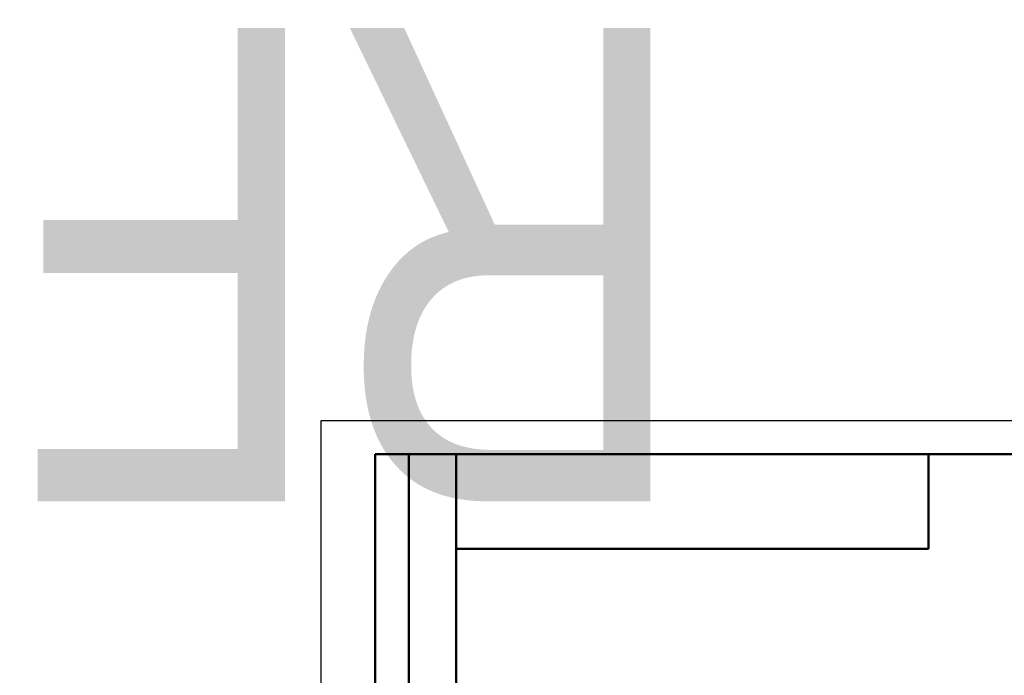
# Model space of a CAD drawing. Header units: millimetres. Extents: x -1022 to 2709, y -139 to 713.
# Tile 9 of 12: x -89 to 202, y 518 to 713. Entities that reach past the tile are written whole.
import ezdxf
from ezdxf.enums import TextEntityAlignment as Align

# ---------------------------------------------------------------- set-up
doc = ezdxf.new("R2018")
doc.units = ezdxf.units.MM
doc.header["$LTSCALE"] = 2
for name, color, linetype, lineweight in [('Кромка (ГОСТ)', 7, 'Continuous', 50), ('Обозначение (ГОСТ)', 7, 'Continuous', 25), ('Эскизная геометрия (ГОСТ)', 7, 'Continuous', 50)]:
    doc.layers.add(name, color=color, linetype=linetype, lineweight=lineweight)
doc.styles.get("Standard").update_dxf_attribs({"font": 'GOST Common Italic.ttf'})

# ---------------------------------------------------------------- blocks, each defined once
blk = doc.blocks.new('ГОСТ - Доп. графы 2')
at = {"layer": 'Эскизная геометрия (ГОСТ)'}
for p, q in [((-12, 0), (-12, 120)), ((-12, 120), (0, 120)), ((-7, 0), (-7, 120)), ((-12, 60), (0, 60)), ((0, 0), (-12, 0))]:
    blk.add_line(p, q, dxfattribs=at)
at = {"layer": 'Обозначение (ГОСТ)', "lineweight": 30, "width": 0.8, "flags": 17}
for tag, p in [('Первичная_применяемость', (-3.65, 90.03)), ('Справочный_номер', (-3.55, 30.02))]:
    blk.add_attdef(tag, text='', height=3.17, rotation=90, dxfattribs=at).set_placement(p, align=Align.MIDDLE_CENTER)
blk = doc.blocks.new('ГОСТ - Доп. графы 3')
at = {"layer": 'Эскизная геометрия (ГОСТ)'}
for p, q in [((0, 0), (70, 0)), ((70, 0), (70, -14)), ((70, -14), (0, -14))]:
    blk.add_line(p, q, dxfattribs=at)
at = {"layer": 'Обозначение (ГОСТ)', "lineweight": 30, "width": 0.8}
blk.add_attdef('ОБОЗНАЧЕНИЕ', text='', height=5, rotation=180, dxfattribs=at).set_placement((34.94, -6.97), align=Align.MIDDLE_CENTER)
blk = doc.blocks.new('Рамки ГОСТ_ граница 297x210')
at = {"layer": 'Кромка (ГОСТ)', "lineweight": 25}
for p, q in [((0, 0), (0, 297)), ((0, 297), (210, 297))]:
    blk.add_line(p, q, dxfattribs=at)
at = {"layer": 'Кромка (ГОСТ)'}
for p, q in [((205, 292), (20, 292)), ((20, 292), (20, 5))]:
    blk.add_line(p, q, dxfattribs=at)

msp = doc.modelspace()

# ---------------------------------------------------------------- block references
ref = msp.add_blockref('ГОСТ - Доп. графы 3', (40, 584), dxfattribs=dict(xscale=2, yscale=2, zscale=2))
lines = msp.add_mtext('\\W0.8000;RFT10 32x20x32 ', dxfattribs={"layer": 'Обозначение (ГОСТ)', "insert": (109.884, 570.065), "char_height": 140.24968, "attachment_point": 1, "rotation": 180})
ref.add_attrib('ОБОЗНАЧЕНИЕ', '', (109.884, 570.065)).embed_mtext(lines)
at = {"xscale": 2, "yscale": 2, "zscale": 2}
for name, p in [('Рамки ГОСТ_ граница 297x210', (0, 0)), ('ГОСТ - Доп. графы 2', (40, 344))]:
    msp.add_blockref(name, p, dxfattribs=at)

doc.saveas('drawing.dxf')
